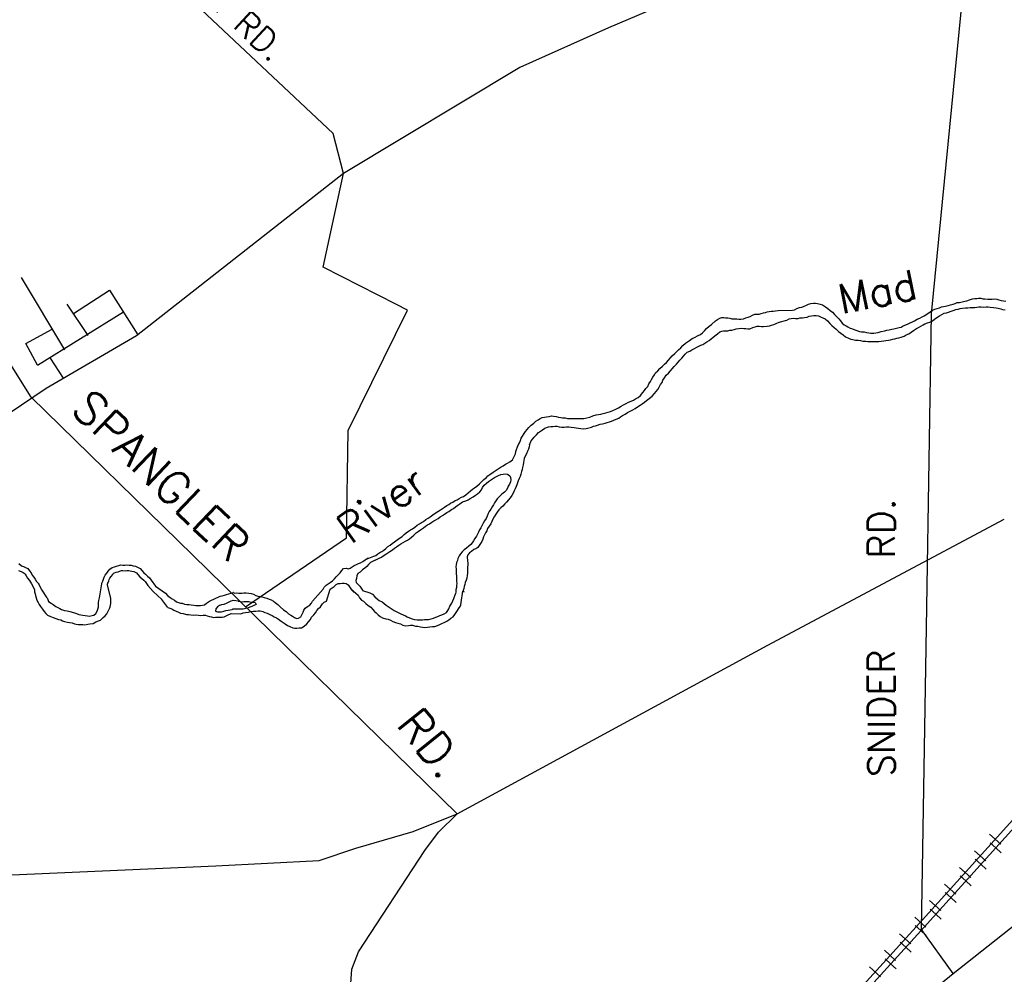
# Model space of a CAD drawing. Header units: feet. Extents: x 1615653 to 1618118, y 708897 to 711917.
# Tile 8 of 183: x 1618048.14 to 1618054.75, y 710519.18 to 710525.59. Entities that reach past the tile are written whole.
import ezdxf

# ---------------------------------------------------------------- set-up
doc = ezdxf.new("R2010")
doc.units = ezdxf.units.FT
doc.header["$LTSCALE"] = 20
doc.header["$MEASUREMENT"] = 0
for name, color, linetype in [('17_TRAIN_TRAKS', 254, 'Continuous'), ('35_INTERSTATE_ROADS', 130, 'Continuous'), ('36_MAJOR_ROADS', 130, 'Continuous'), ('37_MINOR_ROADS', 130, 'Continuous'), ('58_MAJOR_WATER', 170, 'Continuous'), ('59_WATER_NAMES', 130, 'Continuous'), ('ROAD-TEXT', 2, 'Continuous')]:
    doc.layers.add(name, color=color, linetype=linetype)
doc.styles.add('ROMANS', font='romans')
doc.styles.get("Standard").update_dxf_attribs({"font": 'simplex.shx'})

msp = doc.modelspace()

# ---------------------------------------------------------------- linework, layer by layer
at = {"layer": '17_TRAIN_TRAKS', "linetype": 'Continuous'}
for points in [[(1618051.45897, 710516.53488), (1618051.93106, 710517.05655), (1618054.17674, 710519.52814), (1618056.11516, 710521.67453)], [(1618056.17063, 710521.67366), (1618054.20768, 710519.50011), (1618051.96199, 710517.0285), (1618051.50986, 710516.52888)], [(1618054.72121, 710520.05643), (1618054.647, 710520.12346)], [(1618054.62068, 710519.94511), (1618054.54646, 710520.01214)], [(1618054.68836, 710520.03326), (1618054.65131, 710520.06683)], [(1618054.68836, 710520.03326), (1618054.72542, 710519.99968)], [(1618054.58765, 710519.9221), (1618054.55059, 710519.95567)], [(1618054.52014, 710519.83379), (1618054.44593, 710519.90081)], [(1618054.58765, 710519.9221), (1618054.6247, 710519.88852)], [(1618054.48693, 710519.81094), (1618054.44988, 710519.84451)], [(1618054.41961, 710519.72247), (1618054.34539, 710519.78949)], [(1618054.48693, 710519.81094), (1618054.52399, 710519.77736)], [(1618054.38622, 710519.69978), (1618054.34916, 710519.73335)], [(1618054.38622, 710519.69978), (1618054.42327, 710519.6662)], [(1618054.31907, 710519.61115), (1618054.24486, 710519.67817)], [(1618054.2855, 710519.58862), (1618054.24845, 710519.62219)], [(1618054.21854, 710519.49982), (1618054.14432, 710519.56685)], [(1618054.2855, 710519.58862), (1618054.32256, 710519.55504)], [(1618054.18478, 710519.47746), (1618054.14774, 710519.51105)], [(1618054.11758, 710519.38868), (1618054.04357, 710519.45593)], [(1618054.18478, 710519.47746), (1618054.22182, 710519.44387)], [(1618054.08401, 710519.36636), (1618054.04697, 710519.39995)], [(1618054.08401, 710519.36636), (1618054.12104, 710519.33277)], [(1618054.01671, 710519.27766), (1618053.9427, 710519.34491)], [(1618053.98324, 710519.25525), (1618053.9462, 710519.28884)], [(1618053.91584, 710519.16664), (1618053.84182, 710519.23389)], [(1618053.98324, 710519.25525), (1618054.02027, 710519.22166)]]:
    msp.add_lwpolyline(points, dxfattribs=at)
at = {"layer": '35_INTERSTATE_ROADS', "linetype": 'Continuous'}
for points in [[(1618053.15487, 710521.38929), (1618054.74359, 710522.23781)], [(1618051.07442, 710520.26096), (1618053.15487, 710521.38929)], [(1618050.78121, 710520.14171), (1618051.07442, 710520.26096)], [(1618050.95109, 710520.13793), (1618051.07442, 710520.26096)], [(1618050.39491, 710520.03149), (1618050.78121, 710520.14171)], [(1618050.85886, 710520.01561), (1618050.95109, 710520.13793)], [(1618050.14905, 710519.94843), (1618050.39491, 710520.03149)], [(1618050.41372, 710519.33381), (1618050.85886, 710520.01561)], [(1618049.45628, 710519.91133), (1618050.14905, 710519.94843)], [(1618047.9334, 710519.84415), (1618049.45628, 710519.91133)], [(1618050.36893, 710519.2178), (1618050.41372, 710519.33381)], [(1618050.27537, 710517.88198), (1618050.36893, 710519.2178)]]:
    msp.add_lwpolyline(points, dxfattribs=at)
at = {"layer": '36_MAJOR_ROADS', "linetype": 'Continuous'}
for points in [[(1618048.21879, 710523.05739), (1618047.88641, 710523.58266), (1618048.05177, 710525.42316), (1618048.28642, 710527.88176), (1618048.3331, 710528.37368)], [(1618062.13269, 710527.57687), (1618061.69965, 710527.14881), (1618061.37629, 710526.92398), (1618060.75525, 710526.52582), (1618060.5057, 710526.38145), (1618060.37747, 710526.36173), (1618058.80412, 710526.52393), (1618057.13054, 710526.76571), (1618056.40283, 710526.54011), (1618055.17951, 710526.13009), (1618054.4929, 710526.00825), (1618053.9735, 710525.97949), (1618053.45407, 710525.96322), (1618052.35371, 710525.64616), (1618052.08988, 710525.53467), (1618051.49601, 710525.26985), (1618050.31297, 710524.55754), (1618048.92418, 710523.46784), (1618048.31817, 710523.11522)], [(1618048.31817, 710523.11522), (1618046.83282, 710522.11357), (1618046.28344, 710521.7211), (1618045.54358, 710521.19237), (1618044.22378, 710520.0961), (1618043.98216, 710520.02337)], [(1618051.07442, 710520.26096), (1618049.30172, 710521.99756), (1618048.21879, 710523.05739)], [(1618053.38153, 710518.35469), (1618054.40248, 710519.19018), (1618055.79086, 710520.28875)]]:
    msp.add_lwpolyline(points, dxfattribs=at)
at = {"layer": '37_MINOR_ROADS', "linetype": 'Continuous'}
for points in [[(1618050.31297, 710524.55754), (1618050.24413, 710524.82691), (1618048.77089, 710526.21208), (1618048.57452, 710526.23612)], [(1618054.25731, 710523.61546), (1618054.4929, 710526.00825)], [(1618050.6694, 710523.67812), (1618050.17696, 710523.92855), (1618050.31297, 710524.55754)], [(1618048.15015, 710523.85912), (1618048.44104, 710523.37446)], [(1618048.50199, 710523.61772), (1618048.7435, 710523.77588)], [(1618048.7435, 710523.77588), (1618048.9329, 710523.47424)], [(1618048.60017, 710523.47101), (1618048.45985, 710523.68061)], [(1618049.65626, 710521.65024), (1618050.33236, 710522.11176), (1618050.345, 710522.83406), (1618050.74139, 710523.64148), (1618050.6694, 710523.67812)], [(1618048.2594, 710523.27144), (1618048.8363, 710523.62872)], [(1618054.22548, 710521.64772), (1618054.25731, 710523.61546)], [(1618048.2594, 710523.27144), (1618048.18122, 710523.41585), (1618048.35797, 710523.51299)], [(1618048.43591, 710523.18445), (1618048.3476, 710523.31757)], [(1618054.40248, 710519.19018), (1618054.18968, 710519.48388), (1618054.22548, 710521.64772)]]:
    msp.add_lwpolyline(points, dxfattribs=at)
at = {"layer": '58_MAJOR_WATER', "linetype": 'Continuous'}
for points in [[(1618053.22923, 710523.6385), (1618053.32453, 710523.6401), (1618053.33858, 710523.6419), (1618053.35478, 710523.6507), (1618053.37093, 710523.65745), (1618053.38703, 710523.66125), (1618053.40218, 710523.66805), (1618053.41528, 710523.67285), (1618053.43248, 710523.6806), (1618053.44758, 710523.6844), (1618053.46568, 710523.68815), (1618053.47868, 710523.68795), (1618053.49273, 710523.68575), (1618053.50968, 710523.6805), (1618053.52663, 710523.67625), (1618053.54553, 710523.66395), (1618053.56233, 710523.6507), (1618053.57723, 710523.63945), (1618053.59308, 710523.6272), (1618053.60688, 710523.612), (1618053.61968, 710523.5978), (1618053.63448, 710523.58255), (1618053.64628, 710523.56835), (1618053.65813, 710523.55415), (1618053.67093, 710523.54195), (1618053.68388, 710523.53475), (1618053.69683, 710523.52855), (1618053.71173, 710523.52035), (1618053.72768, 710523.5151), (1618053.74363, 710523.50785), (1618053.75658, 710523.50365), (1618053.77453, 710523.4974), (1618053.78858, 710523.4962), (1618053.80458, 710523.49495), (1618053.82158, 710523.4907), (1618053.83758, 710523.48745), (1618053.85058, 710523.4863), (1618053.86963, 710523.487), (1618053.88468, 710523.4878), (1618053.89978, 710523.4906), (1618053.91993, 710523.4973), (1618053.94308, 710523.50195), (1618053.95718, 710523.50675), (1618053.97428, 710523.5095), (1618053.99038, 710523.5133), (1618054.00448, 710523.5161), (1618054.02258, 710523.51985), (1618054.03973, 710523.5246), (1618054.05278, 710523.5274), (1618054.06793, 710523.5352), (1618054.08508, 710523.54195), (1618054.10028, 710523.54975), (1618054.11438, 710523.55555), (1618054.12958, 710523.56335), (1618054.14268, 710523.56915), (1618054.16093, 710523.5799), (1618054.17808, 710523.5877), (1618054.19423, 710523.59545), (1618054.20743, 710523.6033), (1618054.22563, 710523.61305), (1618054.24793, 710523.62875), (1618054.26318, 710523.64155), (1618054.27928, 710523.6473), (1618054.29538, 710523.6511), (1618054.31153, 710523.65685), (1618054.32468, 710523.66265), (1618054.33873, 710523.66545), (1618054.35183, 710523.6683), (1618054.36793, 710523.67205), (1618054.38503, 710523.6758), (1618054.40218, 710523.68155), (1618054.41528, 710523.6864), (1618054.42838, 710523.6912), (1618054.44448, 710523.693), (1618054.46258, 710523.6967), (1618054.48073, 710523.70145), (1618054.49378, 710523.7033), (1618054.51193, 710523.71), (1618054.53308, 710523.71675), (1618054.54718, 710523.71855), (1618054.56018, 710523.71835), (1618054.57328, 710523.72115), (1618054.58733, 710523.72095), (1618054.60128, 710523.71775), (1618054.61528, 710523.71555), (1618054.63433, 710523.71525), (1618054.64938, 710523.71405), (1618054.66443, 710523.7138), (1618054.67748, 710523.71565), (1618054.69448, 710523.7134), (1618054.70948, 710523.70915), (1618054.72548, 710523.70595), (1618054.73948, 710523.7037), (1618054.75548, 710523.7005)], [(1618053.23603, 710523.5593), (1618053.28738, 710523.57455), (1618053.30353, 710523.58135), (1618053.31663, 710523.58515), (1618053.32968, 710523.58695), (1618053.34568, 710523.58375), (1618053.36178, 710523.5855), (1618053.37483, 710523.5883), (1618053.39193, 710523.59005), (1618053.40498, 710523.5909), (1618053.42208, 710523.59465), (1618053.43618, 710523.59945), (1618053.45328, 710523.6032), (1618053.46738, 710523.605), (1618053.48338, 710523.60375), (1618053.49943, 710523.60155), (1618053.51633, 710523.5943), (1618053.52928, 710523.5891), (1618053.54423, 710523.58185), (1618053.56008, 710523.5686), (1618053.57583, 710523.55035), (1618053.58963, 710523.53715), (1618053.60348, 710523.5249), (1618053.61638, 710523.5147), (1618053.63418, 710523.49845), (1618053.65003, 710523.4862), (1618053.66388, 710523.47395), (1618053.68073, 710523.4627), (1618053.70063, 710523.4524), (1618053.71558, 710523.4462), (1618053.72958, 710523.44295), (1618053.74758, 710523.4397), (1618053.76458, 710523.43845), (1618053.78158, 710523.4362), (1618053.79758, 710523.43295), (1618053.81663, 710523.4317), (1618053.83063, 710523.4305), (1618053.84468, 710523.4313), (1618053.85773, 710523.4301), (1618053.87478, 710523.43085), (1618053.88883, 710523.43065), (1618053.90488, 710523.4314), (1618053.91893, 710523.4322), (1618053.93698, 710523.43395), (1618053.95108, 710523.43675), (1618053.96818, 710523.4395), (1618053.98123, 710523.44135), (1618053.99833, 710523.4451), (1618054.01143, 710523.4479), (1618054.02453, 710523.4517), (1618054.03763, 710523.45555), (1618054.05473, 710523.4603), (1618054.07288, 710523.46705), (1618054.08808, 710523.47485), (1618054.10423, 710523.4826), (1618054.12043, 710523.4924), (1618054.13668, 710523.50415), (1618054.15593, 710523.5169), (1618054.16903, 710523.5237), (1618054.18523, 710523.5335), (1618054.20043, 710523.5423), (1618054.21358, 710523.5491), (1618054.22973, 710523.5549), (1618054.24583, 710523.56065), (1618054.26303, 710523.56945), (1618054.27728, 710523.58125), (1618054.29248, 710523.59205), (1618054.31068, 710523.6028), (1618054.32688, 710523.61255), (1618054.34303, 710523.61935), (1618054.35713, 710523.62315), (1618054.37223, 710523.62795), (1618054.38838, 710523.6347), (1618054.40353, 710523.6385), (1618054.41963, 710523.64425), (1618054.43573, 710523.64805), (1618054.44983, 710523.65085), (1618054.46493, 710523.6536), (1618054.48603, 710523.6563), (1618054.50108, 710523.6571), (1618054.51713, 710523.6589), (1618054.53218, 710523.65865), (1618054.54723, 710523.65945), (1618054.56228, 710523.6602), (1618054.57533, 710523.66205), (1618054.58943, 710523.66285), (1618054.60743, 710523.66155), (1618054.62448, 710523.66235), (1618054.63753, 710523.66215), (1618054.65153, 710523.65995), (1618054.67258, 710523.6586), (1618054.69058, 710523.65635), (1618054.70458, 710523.65315), (1618054.72158, 710523.6489), (1618054.73453, 710523.6457), (1618054.75053, 710523.64245)], [(1618051.50498, 710522.78225), (1618051.53378, 710522.8259), (1618051.54503, 710522.84075), (1618051.55728, 710522.8536), (1618051.57153, 710522.8684), (1618051.58883, 710522.88315), (1618051.60303, 710522.895), (1618051.61823, 710522.9058), (1618051.63243, 710522.9136), (1618051.64558, 710522.9204), (1618051.66163, 710522.9222), (1618051.67473, 710522.925), (1618051.69178, 710522.92775), (1618051.70788, 710522.9315), (1618051.72093, 710522.93035), (1618051.73888, 710522.92605), (1618051.75588, 710522.9218), (1618051.76988, 710522.9196), (1618051.78293, 710522.9184), (1618051.79893, 710522.9172), (1618051.81593, 710522.91295), (1618051.83498, 710522.91265), (1618051.84903, 710522.91345), (1618051.86708, 710522.9142), (1618051.88008, 710522.913), (1618051.89713, 710522.91375), (1618051.91018, 710522.91255), (1618051.92423, 710522.91435), (1618051.94533, 710522.91805), (1618051.96548, 710522.9228), (1618051.98568, 710522.9305), (1618052.00683, 710522.9372), (1618052.02293, 710522.94095), (1618052.04003, 710522.94375), (1618052.05408, 710522.94655), (1618052.07323, 710522.95125), (1618052.08733, 710522.95605), (1618052.10348, 710522.96085), (1618052.11963, 710522.9676), (1618052.13883, 710522.97735), (1618052.15803, 710522.9861), (1618052.17523, 710522.99585), (1618052.19143, 710523.0056), (1618052.20863, 710523.0154), (1618052.22478, 710523.02215), (1618052.24293, 710523.0299), (1618052.25808, 710523.0357), (1618052.27223, 710523.0445), (1618052.28948, 710523.05525), (1618052.30473, 710523.06905), (1618052.32108, 710523.08885), (1618052.33133, 710523.10175), (1618052.34053, 710523.1146), (1618052.35383, 710523.12945), (1618052.36108, 710523.14635), (1618052.37138, 710523.16125), (1618052.37858, 710523.17515), (1618052.38688, 710523.19105), (1618052.39913, 710523.2069), (1618052.40638, 710523.2198), (1618052.42163, 710523.2346), (1618052.43493, 710523.24945), (1618052.45223, 710523.2652), (1618052.46648, 710523.27905), (1618052.47968, 710523.28985), (1618052.49193, 710523.3047), (1618052.50423, 710523.31955), (1618052.51748, 710523.33335), (1618052.53478, 710523.34915), (1618052.56123, 710523.3748), (1618052.57548, 710523.3886), (1618052.58978, 710523.4044), (1618052.60608, 710523.4192), (1618052.62023, 710523.429), (1618052.63443, 710523.4378), (1618052.65168, 710523.4496), (1618052.66683, 710523.4574), (1618052.69313, 710523.471), (1618052.70728, 710523.47785), (1618052.72148, 710523.48865), (1618052.73368, 710523.5015), (1618052.74798, 710523.5173), (1618052.76628, 710523.53305), (1618052.78253, 710523.54485), (1618052.80898, 710523.5685), (1618052.82213, 710523.5783), (1618052.83733, 710523.5871), (1618052.85043, 710523.5919), (1618052.86348, 710523.59175), (1618052.87648, 710523.58955), (1618052.89148, 710523.5883), (1618052.90453, 710523.5871), (1618052.91748, 710523.58295), (1618052.93453, 710523.5817), (1618052.95158, 710523.58145), (1618052.96458, 710523.58125), (1618052.97863, 710523.58105), (1618052.99573, 710523.5828), (1618053.01183, 710523.58855), (1618053.02798, 710523.59335), (1618053.04108, 710523.59915)], [(1618053.04108, 710523.59915), (1618053.05728, 710523.60695), (1618053.07243, 710523.61375), (1618053.08748, 710523.6145), (1618053.10148, 710523.6133), (1618053.11458, 710523.61815), (1618053.12968, 710523.6219), (1618053.14278, 710523.62475), (1618053.15588, 710523.62855), (1618053.16893, 710523.63135), (1618053.18303, 710523.63315), (1618053.19608, 710523.63395), (1618053.21013, 710523.63575), (1618053.22823, 710523.6385), (1618053.22923, 710523.6385)], [(1618051.56043, 710522.7364), (1618051.57188, 710522.76325), (1618051.58213, 710522.7761), (1618051.59133, 710522.789), (1618051.60663, 710522.8048), (1618051.62088, 710522.8186), (1618051.63408, 710522.82845), (1618051.64728, 710522.83825), (1618051.66248, 710522.84805), (1618051.67558, 710522.8539), (1618051.68868, 710522.8577), (1618051.70378, 710522.8595), (1618051.71783, 710522.86025), (1618051.73188, 710522.86205), (1618051.74493, 710522.8619), (1618051.75993, 710522.85865), (1618051.77793, 710522.8564), (1618051.79298, 710522.8562), (1618051.80803, 710522.85695), (1618051.82508, 710522.8577), (1618051.84108, 710522.8565), (1618051.86108, 710522.8532), (1618051.87408, 710522.85), (1618051.89008, 710522.84775), (1618051.90513, 710522.84555), (1618051.92313, 710522.8453), (1618051.94023, 710522.84705), (1618051.95933, 710522.85175), (1618051.97648, 710522.8555), (1618051.98958, 710522.86135), (1618052.00268, 710522.86515), (1618052.01678, 710522.86995), (1618052.03493, 710522.8757), (1618052.05003, 710522.8785), (1618052.06713, 710522.88225), (1618052.08123, 710522.88605), (1618052.09633, 710522.89085), (1618052.11148, 710522.8956), (1618052.12658, 710522.9014), (1618052.14273, 710522.9082), (1618052.15893, 710522.91695), (1618052.17213, 710522.9258), (1618052.18528, 710522.9336), (1618052.20248, 710522.94335), (1618052.21868, 710522.95315), (1618052.23488, 710522.96395), (1618052.25303, 710522.9717), (1618052.27023, 710522.98045), (1618052.28543, 710522.99125), (1618052.30268, 710523.004), (1618052.31688, 710523.0128), (1618052.33108, 710523.02265), (1618052.34628, 710523.0344), (1618052.36353, 710523.0472), (1618052.38288, 710523.06395), (1618052.39818, 710523.08075), (1618052.41043, 710523.0946), (1618052.42068, 710523.10845), (1618052.43093, 710523.1243), (1618052.44023, 710523.1412), (1618052.44948, 710523.1561), (1618052.45573, 710523.17105), (1618052.46603, 710523.1859), (1618052.47633, 710523.2048), (1618052.49258, 710523.21855), (1618052.50588, 710523.2334), (1618052.51713, 710523.24725), (1618052.53038, 710523.2621), (1618052.54568, 710523.2789), (1618052.55693, 710523.29275), (1618052.56818, 710523.3056), (1618052.58143, 710523.3184), (1618052.59368, 710523.33225), (1618052.60493, 710523.3461), (1618052.61913, 710523.35795), (1618052.63528, 710523.3657), (1618052.65048, 710523.3745), (1618052.66668, 710523.3833), (1618052.68383, 710523.39205), (1618052.69698, 710523.39885), (1618052.71013, 710523.4047), (1618052.72423, 710523.4105), (1618052.73743, 710523.4193), (1618052.75058, 710523.42815), (1618052.76578, 710523.4379), (1618052.77998, 710523.44775), (1618052.80338, 710523.4674), (1618052.82163, 710523.4822), (1618052.83688, 710523.49495), (1618052.84998, 710523.4998), (1618052.86308, 710523.5026), (1618052.87813, 710523.5024), (1618052.89113, 710523.5022), (1618052.90523, 710523.506), (1618052.91828, 710523.5068), (1618052.93243, 710523.5116), (1618052.94753, 710523.5154), (1618052.98168, 710523.5189), (1618052.99768, 710523.5177), (1618053.01173, 710523.51645), (1618053.02473, 710523.5163)], [(1618053.02473, 710523.5163), (1618053.03778, 710523.5161), (1618053.05898, 710523.5248), (1618053.07408, 710523.5286), (1618053.08818, 710523.5324), (1618053.10223, 710523.5322), (1618053.11723, 710523.53095), (1618053.13028, 710523.5308), (1618053.15538, 710523.5334), (1618053.17148, 710523.5362), (1618053.18458, 710523.541), (1618053.19868, 710523.5448), (1618053.21483, 710523.5506), (1618053.23603, 710523.5593), (1618053.23393, 710523.5553)], [(1618050.4597, 710521.96719), (1618050.51683, 710521.99045), (1618050.52993, 710521.99525), (1618050.54313, 710522.00505), (1618050.55633, 710522.0149), (1618050.56948, 710522.0217), (1618050.58263, 710522.02955), (1618050.59683, 710522.04135), (1618050.61108, 710522.05415), (1618050.62528, 710522.06395), (1618050.64053, 710522.07575), (1618050.65473, 710522.08655), (1618050.67398, 710522.1003), (1618050.68918, 710522.1101), (1618050.70543, 710522.1229), (1618050.71963, 710522.1347), (1618050.73288, 710522.1465), (1618050.74808, 710522.1583), (1618050.76328, 710522.1661), (1618050.77643, 710522.17395), (1618050.79063, 710522.18475), (1618050.80788, 710522.1975), (1618050.82208, 710522.2063), (1618050.83623, 710522.2161), (1618050.84938, 710522.22295), (1618050.86563, 710522.23575), (1618050.87983, 710522.24555), (1618050.89498, 710522.25335), (1618050.91123, 710522.2661), (1618050.92848, 710522.2779), (1618050.94473, 710522.29065), (1618050.96293, 710522.3014), (1618050.97608, 710522.30925), (1618050.99028, 710522.31805), (1618051.00548, 710522.32885), (1618051.01868, 710522.33765), (1618051.03183, 710522.34545), (1618051.04698, 710522.35225), (1618051.06218, 710522.36305), (1618051.07533, 710522.3689), (1618051.08848, 710522.3777), (1618051.10368, 710522.3855), (1618051.11778, 710522.3903), (1618051.13398, 710522.4021), (1618051.14923, 710522.41485), (1618051.16448, 710522.42765), (1618051.17868, 710522.4385), (1618051.19188, 710522.4473), (1618051.20708, 710522.4591), (1618051.22543, 710522.47585), (1618051.23968, 710522.48965), (1618051.25493, 710522.50445), (1618051.26913, 710522.5153), (1618051.28038, 710522.52815), (1618051.29458, 710522.53895), (1618051.31588, 710522.55265), (1618051.33008, 710522.56245), (1618051.34323, 710522.5703), (1618051.35643, 710522.5801), (1618051.37058, 710522.5889), (1618051.38373, 710522.59675), (1618051.39893, 710522.60655), (1618051.41308, 710522.61335), (1618051.42928, 710522.6231), (1618051.44553, 710522.6369), (1618051.45378, 710522.6498), (1618051.46103, 710522.6637), (1618051.46723, 710522.67665), (1618051.46948, 710522.69165), (1618051.47368, 710522.7046), (1618051.48103, 710522.7235), (1618051.48728, 710522.73845), (1618051.49448, 710522.75135), (1618051.49973, 710522.7663), (1618051.50498, 710522.78225)], [(1618051.56043, 710522.7364), (1618051.55823, 710522.7234), (1618051.55398, 710522.70745), (1618051.54773, 710522.6935), (1618051.53943, 710522.6756), (1618051.53218, 710522.6607), (1618051.52588, 710522.64475), (1618051.52168, 710522.6318), (1618051.51948, 710522.6178), (1618051.51718, 710522.6018), (1618051.51393, 710522.58585), (1618051.51073, 710522.57185), (1618051.50648, 710522.5569), (1618051.50218, 710522.53995), (1618051.49793, 710522.525), (1618051.49168, 710522.51005), (1618051.48543, 710522.4951), (1618051.48023, 710522.4822), (1618051.47603, 710522.4692), (1618051.47178, 710522.45625), (1618051.46353, 710522.44135), (1618051.45733, 710522.42845), (1618051.45008, 710522.4135), (1618051.44178, 710522.3976), (1618051.43053, 710522.38175), (1618051.42023, 710522.3669), (1618051.40598, 710522.35305), (1618051.39478, 710522.3402), (1618051.38253, 710522.32635), (1618051.36828, 710522.31355), (1618051.35503, 710522.30175), (1618051.34473, 710522.28485), (1618051.33553, 710522.27095), (1618051.32418, 710522.2531), (1618051.31393, 710522.23825), (1618051.30768, 710522.2223), (1618051.30038, 710522.2064), (1618051.29113, 710522.1915), (1618051.27983, 710522.17465), (1618051.27358, 710522.1607), (1618051.26538, 710522.1468), (1618051.25913, 710522.1319), (1618051.25288, 710522.11895), (1618051.24863, 710522.103), (1618051.24138, 710522.08805), (1618051.23213, 710522.0752), (1618051.22393, 710522.0613), (1618051.21368, 710522.0474), (1618051.20048, 710522.0396), (1618051.18738, 710522.0338), (1618051.17213, 710522.021), (1618051.15893, 710522.01115), (1618051.14773, 710521.9983), (1618051.14348, 710521.98435), (1618051.14508, 710521.9583), (1618051.14688, 710521.94525), (1618051.14663, 710521.9312), (1618051.14543, 710521.9162), (1618051.14418, 710521.9012), (1618051.14498, 710521.8882), (1618051.14378, 710521.8752), (1618051.14353, 710521.85915), (1618051.14128, 710521.8432), (1618051.13603, 710521.82825), (1618051.12973, 710521.8133), (1618051.12653, 710521.79935), (1618051.12333, 710521.78635), (1618051.12008, 710521.7734), (1618051.11588, 710521.7594), (1618051.11068, 710521.7475)], [(1618050.52543, 710521.96325), (1618050.55173, 710521.9769), (1618050.56683, 710521.9827), (1618050.58003, 710521.9915), (1618050.59628, 710522.0043), (1618050.60943, 710522.0131), (1618050.62458, 710522.0209), (1618050.64083, 710522.0317), (1618050.65603, 710522.0425), (1618050.66923, 710522.0523), (1618050.68343, 710522.0641), (1618050.69863, 710522.0719), (1618050.71278, 710522.0807), (1618050.72798, 710522.0895), (1618050.74213, 710522.0973), (1618050.75533, 710522.10715), (1618050.76853, 710522.11795), (1618050.78378, 710522.13075), (1618050.80008, 710522.14655), (1618050.81428, 710522.15635), (1618050.83048, 710522.16715), (1618050.84973, 710522.1799), (1618050.86293, 710522.1907), (1618050.87613, 710522.1995), (1618050.88928, 710522.20735), (1618050.90448, 710522.21715), (1618050.91963, 710522.22595), (1618050.93278, 710522.23275), (1618050.94698, 710522.24155), (1618050.96118, 710522.25335), (1618050.97638, 710522.26215), (1618050.98958, 710522.272), (1618051.00578, 710522.28175), (1618051.01893, 710522.2896), (1618051.03718, 710522.30335), (1618051.05133, 710522.31015), (1618051.06453, 710522.31995), (1618051.07978, 710522.33275), (1618051.09293, 710522.3416), (1618051.11218, 710522.3543), (1618051.13338, 710522.36205), (1618051.14848, 710522.3678), (1618051.16368, 710522.3766), (1618051.18193, 710522.38835), (1618051.19913, 710522.39915), (1618051.21233, 710522.40895), (1618051.22858, 710522.42175), (1618051.23783, 710522.4356), (1618051.24608, 710522.4505), (1618051.25633, 710522.4654), (1618051.27158, 710522.4792), (1618051.28578, 710522.49), (1618051.30003, 710522.5008), (1618051.31318, 710522.50865), (1618051.32633, 710522.51745), (1618051.33948, 710522.52425), (1618051.35363, 710522.5301), (1618051.36878, 710522.53685), (1618051.38488, 710522.54065), (1618051.39993, 710522.5424), (1618051.41393, 710522.5402), (1618051.42783, 710522.53), (1618051.43263, 710522.5169), (1618051.43543, 710522.50285), (1618051.43318, 710522.48785), (1618051.42593, 710522.47295), (1618051.41868, 710522.46005), (1618051.41248, 710522.4471), (1618051.40323, 710522.4312), (1618051.39198, 710522.41835), (1618051.37473, 710522.4056), (1618051.35438, 710522.38685), (1618051.34313, 710522.374), (1618051.33393, 710522.3611), (1618051.32668, 710522.3482), (1618051.31843, 710522.3343), (1618051.31023, 710522.3214), (1618051.30093, 710522.3055), (1618051.29068, 710522.28965), (1618051.28443, 710522.2757), (1618051.27713, 710522.2588), (1618051.26888, 710522.2429), (1618051.25963, 710522.228), (1618051.25033, 710522.2121), (1618051.24103, 710522.19425), (1618051.23478, 710522.1803), (1618051.22558, 710522.1664), (1618051.21928, 710522.1505), (1618051.21208, 710522.13755), (1618051.20483, 710522.12365), (1618051.19453, 710522.1078), (1618051.18528, 710522.0929), (1618051.17708, 710522.08), (1618051.16683, 710522.0671), (1618051.15363, 710522.0563), (1618051.13738, 710522.0425), (1618051.12318, 710522.0317), (1618051.10893, 710522.0189), (1618051.09768, 710522.00505), (1618051.08843, 710521.99115), (1618051.08018, 710521.97525)], [(1618048.13603, 710521.94055), (1618048.15258, 710521.92595), (1618048.16543, 710521.9205), (1618048.18028, 710521.914), (1618048.19508, 710521.90645), (1618048.20758, 710521.891), (1618048.21718, 710521.87765), (1618048.22568, 710521.8623), (1618048.23628, 710521.8489), (1618048.24488, 710521.8356), (1618048.25433, 710521.81925), (1618048.26888, 710521.8037), (1618048.27083, 710521.80265)], [(1618048.69173, 710521.80316), (1618048.69118, 710521.80875), (1618048.69863, 710521.82255), (1618048.70313, 710521.83645), (1618048.70753, 710521.84935), (1618048.71503, 710521.86315), (1618048.72448, 710521.87585), (1618048.73493, 710521.88955), (1618048.74543, 710521.90325), (1618048.76078, 710521.91275), (1618048.77803, 710521.9192), (1618048.79118, 710521.9218), (1618048.80538, 710521.92735), (1618048.81853, 710521.9309), (1618048.83358, 710521.9304), (1618048.84658, 710521.93), (1618048.86068, 710521.9315), (1618048.87468, 710521.93005), (1618048.88768, 710521.9296), (1618048.90258, 710521.9261), (1618048.91753, 710521.9226), (1618048.93233, 710521.9161), (1618048.94813, 710521.90755), (1618048.96163, 710521.89205), (1618048.97323, 710521.87865), (1618048.98593, 710521.8682), (1618048.99853, 710521.85575), (1618049.01118, 710521.84425), (1618049.02268, 710521.82785), (1618049.05246, 710521.78761)], [(1618050.17608, 710521.76824), (1618050.17638, 710521.76905), (1618050.18363, 710521.78295), (1618050.19688, 710521.7958), (1618050.21003, 710521.8046), (1618050.22423, 710521.8124), (1618050.23943, 710521.8242), (1618050.25168, 710521.83705), (1618050.26493, 710521.8519), (1618050.29043, 710521.87855), (1618050.30073, 710521.8944), (1618050.31393, 710521.90725), (1618050.33103, 710521.909), (1618050.34398, 710521.9038), (1618050.35708, 710521.9086), (1618050.37028, 710521.91745), (1618050.38543, 710521.92625), (1618050.39963, 710521.93405), (1618050.41273, 710521.93985), (1618050.42788, 710521.94465), (1618050.44203, 710521.95345), (1618050.45828, 710521.96625), (1618050.47148, 710521.97505), (1618050.47953, 710521.97895)], [(1618050.52543, 710521.96325), (1618050.50823, 710521.9535), (1618050.49508, 710521.9467), (1618050.48083, 710521.93285), (1618050.46858, 710521.92005), (1618050.45538, 710521.9092), (1618050.44113, 710521.8974), (1618050.42588, 710521.8836), (1618050.40968, 710521.8728), (1618050.40143, 710521.8569), (1618050.39913, 710521.8399), (1618050.39493, 710521.82695), (1618050.39773, 710521.8139), (1618050.41053, 710521.7997), (1618050.42338, 710521.7885), (1618050.43218, 710521.77435), (1618050.44003, 710521.7612), (1618050.44098, 710521.7602)], [(1618051.08018, 710521.97525), (1618051.07693, 710521.96125), (1618051.07168, 710521.94735), (1618051.06843, 710521.93235), (1618051.06723, 710521.91935), (1618051.06803, 710521.9043), (1618051.06878, 710521.8903), (1618051.06858, 710521.8763), (1618051.07018, 710521.8502), (1618051.07193, 710521.83615), (1618051.07168, 710521.82015), (1618051.07248, 710521.8061), (1618051.07128, 710521.7921), (1618051.07003, 710521.7791), (1618051.06683, 710521.76415), (1618051.06558, 710521.75115), (1618051.06338, 710521.73715)], [(1618048.13233, 710521.8938), (1618048.15059, 710521.88606), (1618048.16422, 710521.88009), (1618048.17094, 710521.87666), (1618048.17775, 710521.86824), (1618048.18544, 710521.85755), (1618048.19436, 710521.84144), (1618048.20576, 710521.82703), (1618048.21288, 710521.81602), (1618048.21999, 710521.80372)], [(1618048.72997, 710521.79752), (1618048.72962, 710521.80102), (1618048.73325, 710521.80774), (1618048.73871, 710521.82462), (1618048.74199, 710521.83423), (1618048.7467, 710521.8429), (1618048.75443, 710521.85328), (1618048.76472, 710521.86677), (1618048.77101, 710521.87498), (1618048.77737, 710521.87892), (1618048.7883, 710521.883), (1618048.80172, 710521.88566), (1618048.81712, 710521.89168), (1618048.82289, 710521.89323), (1618048.83238, 710521.89292), (1618048.84799, 710521.89244), (1618048.86073, 710521.89379), (1618048.87209, 710521.89261), (1618048.88269, 710521.89225), (1618048.89402, 710521.88959), (1618048.90561, 710521.88687), (1618048.91584, 710521.88238), (1618048.92431, 710521.8778), (1618048.93331, 710521.86746), (1618048.94695, 710521.85171), (1618048.96078, 710521.84032), (1618048.97273, 710521.82852), (1618048.98287, 710521.8193), (1618048.99225, 710521.80592), (1618049.0013, 710521.79369)], [(1618048.21999, 710521.80372), (1618048.24143, 710521.7651), (1618048.24118, 710521.7511), (1618048.24398, 710521.738), (1618048.24673, 710521.72495), (1618048.25048, 710521.7108), (1618048.25523, 710521.6957), (1618048.26393, 710521.6795), (1618048.27273, 710521.6663), (1618048.28148, 710521.6511), (1618048.29318, 710521.63385), (1618048.30493, 710521.6196), (1618048.31568, 710521.6044), (1618048.32853, 710521.59315), (1618048.34343, 710521.58685), (1618048.36533, 710521.5774), (1618048.38323, 710521.5721), (1618048.40218, 710521.56575), (1618048.41613, 710521.56245), (1618048.42903, 710521.5552), (1618048.44198, 710521.551), (1618048.46098, 710521.54765), (1618048.47493, 710521.54535), (1618048.49393, 710521.542), (1618048.50783, 710521.53675), (1618048.52083, 710521.5345), (1618048.53383, 710521.5323), (1618048.54983, 710521.531), (1618048.56383, 710521.53075), (1618048.57788, 710521.52945), (1618048.59698, 710521.53415), (1618048.61208, 710521.5369), (1618048.63413, 710521.5385), (1618048.65133, 710521.5482), (1618048.66853, 710521.5559), (1618048.68263, 710521.56065), (1618048.70093, 710521.57735), (1618048.71523, 710521.59015), (1618048.72548, 710521.603), (1618048.73998, 710521.6308), (1618048.74523, 710521.64375), (1618048.74953, 710521.6597), (1618048.75178, 710521.6747), (1618048.75208, 710521.68975), (1618048.75238, 710521.70675), (1618048.72998, 710521.79745)], [(1618048.32476, 710521.70997), (1618048.28653, 710521.76945), (1618048.27032, 710521.80292), (1618048.26978, 710521.80005)], [(1618048.32476, 710521.70997), (1618048.32653, 710521.70545), (1618048.33418, 710521.68625), (1618048.35303, 710521.6739), (1618048.36588, 710521.66465), (1618048.38268, 710521.6523), (1618048.39658, 710521.64505), (1618048.40948, 710521.6378), (1618048.42238, 710521.63155), (1618048.44133, 710521.62515), (1618048.45928, 710521.62285), (1618048.47628, 710521.61955), (1618048.50218, 710521.61205), (1618048.52108, 710521.6047), (1618048.53703, 710521.5994), (1618048.55003, 710521.59715), (1618048.56398, 710521.5949), (1618048.57998, 710521.5926), (1618048.59498, 710521.5903), (1618048.60798, 710521.5881), (1618048.62608, 710521.59275), (1618048.63913, 710521.59455), (1618048.65238, 710521.6053), (1618048.65968, 710521.6212), (1618048.66593, 710521.63515), (1618048.66918, 710521.6491), (1618048.66943, 710521.66215), (1618048.66873, 710521.6792), (1618048.67198, 710521.6932), (1618048.67528, 710521.70915), (1618048.69171, 710521.80314)], [(1618050.22262, 710521.76832), (1618050.23668, 710521.7772), (1618050.24988, 710521.786), (1618050.26313, 710521.79885), (1618050.27728, 710521.80565), (1618050.29133, 710521.80645), (1618050.30438, 710521.80825), (1618050.31843, 710521.80805), (1618050.33143, 710521.80685), (1618050.34533, 710521.79665), (1618050.36293, 710521.77035), (1618050.37573, 710521.75515), (1618050.38563, 710521.747)], [(1618049.13412, 710521.64572), (1618049.09398, 710521.69885), (1618049.03688, 710521.7538), (1618049.0013, 710521.79369), (1618049.00028, 710521.7904)], [(1618049.05246, 710521.78761), (1618049.11868, 710521.74125), (1618049.13343, 710521.72495), (1618049.14923, 710521.7126), (1618049.16313, 710521.70435), (1618049.17898, 710521.69405), (1618049.19278, 710521.68275), (1618049.20573, 710521.6785), (1618049.21868, 710521.6753), (1618049.23173, 710521.67505), (1618049.24563, 710521.66775), (1618049.26263, 710521.66645), (1618049.27868, 710521.66615), (1618049.29163, 710521.66395), (1618049.30863, 710521.6616), (1618049.32258, 710521.65835), (1618049.33763, 710521.6581), (1618049.35368, 710521.6588), (1618049.36673, 710521.66055), (1618049.37983, 710521.66435), (1618049.39403, 710521.6741), (1618049.41328, 710521.6878), (1618049.42748, 710521.69555), (1618049.44358, 710521.7013), (1618049.45773, 710521.70705), (1618049.47188, 710521.7148), (1618049.48603, 710521.72055), (1618049.49913, 710521.72435), (1618049.51423, 710521.7281), (1618049.52833, 710521.73285), (1618049.57468, 710521.74605), (1618049.57284, 710521.74608)], [(1618049.55847, 710521.60474), (1618049.62533, 710521.60235), (1618049.63943, 710521.6092), (1618049.65648, 710521.612), (1618049.67653, 710521.6138), (1618049.69063, 710521.6176), (1618049.70768, 710521.62145), (1618049.72573, 710521.6212), (1618049.74078, 710521.62205), (1618049.75478, 710521.6229), (1618049.77178, 710521.6177), (1618049.78573, 710521.6125), (1618049.80168, 710521.6063), (1618049.81963, 710521.5991), (1618049.83453, 710521.5909), (1618049.84848, 710521.58275), (1618049.86338, 710521.57555), (1618049.87733, 710521.56635), (1618049.89518, 710521.55415), (1618049.90908, 710521.54395), (1618049.92198, 710521.5348), (1618049.93788, 710521.5246), (1618049.95383, 710521.5174), (1618049.97378, 710521.50915), (1618049.98678, 710521.507), (1618049.99978, 710521.50685), (1618050.01483, 710521.50865), (1618050.03088, 710521.5085), (1618050.04903, 710521.5203), (1618050.06623, 710521.5351), (1618050.07743, 710521.549), (1618050.09068, 710521.56585), (1618050.09888, 710521.5798), (1618050.11308, 710521.59665), (1618050.12428, 710521.61055), (1618050.13448, 710521.62545), (1618050.14568, 710521.63835), (1618050.15883, 710521.6502), (1618050.17108, 710521.6701), (1618050.18423, 710521.68095), (1618050.19838, 710521.6878), (1618050.22254, 710521.76827)], [(1618049.57213, 710521.74532), (1618049.58493, 710521.74105), (1618049.59798, 710521.7439), (1618049.61198, 710521.74175), (1618049.63003, 710521.74255), (1618049.64508, 710521.74435), (1618049.66113, 710521.74415), (1618049.67713, 710521.742), (1618049.69413, 710521.7388), (1618049.71008, 710521.7346), (1618049.72503, 710521.7264), (1618049.73798, 710521.72125), (1618049.75298, 710521.72005), (1618049.76598, 710521.7169), (1618049.78093, 710521.7117), (1618049.79793, 710521.7085), (1618049.81388, 710521.7023), (1618049.82683, 710521.69615), (1618049.84273, 710521.68795), (1618049.85568, 710521.6798), (1618049.87153, 710521.6656), (1618049.88838, 710521.65035), (1618049.91013, 710521.6291), (1618049.92803, 710521.61785), (1618049.94488, 710521.60265), (1618049.95878, 710521.59445), (1618049.97173, 710521.5873), (1618049.98463, 710521.57915), (1618049.99758, 710521.57195), (1618050.01163, 710521.5728), (1618050.02578, 710521.58365), (1618050.03598, 710521.59955), (1618050.04218, 710521.6135), (1618050.04633, 710521.6265), (1618050.05553, 710521.6414), (1618050.07168, 710521.65125), (1618050.08578, 710521.65805), (1618050.09903, 710521.67395), (1618050.10523, 710521.6889), (1618050.17608, 710521.76824)], [(1618050.22254, 710521.76827), (1618050.22262, 710521.76832)], [(1618050.36471, 710521.76823), (1618050.41223, 710521.72835), (1618050.42003, 710521.71025), (1618050.43383, 710521.69505), (1618050.44678, 710521.6869), (1618050.46263, 710521.6717), (1618050.47948, 710521.6585), (1618050.49538, 710521.64725), (1618050.50823, 710521.6331), (1618050.52008, 710521.61795), (1618050.53298, 710521.60875), (1618050.54583, 710521.5956), (1618050.55873, 710521.58445), (1618050.57463, 710521.57625), (1618050.59658, 710521.56895), (1618050.61158, 710521.5668), (1618050.62753, 710521.5606), (1618050.64448, 710521.5524), (1618050.66243, 710521.54515), (1618050.67738, 710521.54), (1618050.69433, 710521.53475), (1618050.71128, 710521.52755), (1618050.72723, 710521.52335), (1618050.74833, 710521.5251), (1618050.76333, 710521.52595), (1618050.77638, 710521.5258), (1618050.79533, 710521.52055), (1618050.81138, 710521.5204), (1618050.82933, 710521.51515), (1618050.84333, 710521.513), (1618050.85933, 710521.5118), (1618050.87638, 710521.5126), (1618050.89143, 710521.51545), (1618050.90948, 710521.51725), (1618050.92653, 710521.51805), (1618050.94263, 710521.52485), (1618050.95973, 710521.53065), (1618050.97283, 710521.5375), (1618050.99198, 710521.5463), (1618051.00508, 710521.55315), (1618051.01923, 710521.562), (1618051.03238, 710521.5729), (1618051.04753, 710521.5837), (1618051.05973, 710521.5986), (1618051.06893, 710521.6115), (1618051.07808, 710521.62445), (1618051.08428, 710521.6374), (1618051.09448, 710521.6513), (1618051.10063, 710521.66425), (1618051.10178, 710521.67825), (1618051.11393, 710521.75494), (1618051.12273, 710521.7511)], [(1618050.44098, 710521.7602), (1618050.48958, 710521.7445), (1618050.50648, 710521.7353), (1618050.52428, 710521.71805), (1618050.54013, 710521.70085), (1618050.55303, 710521.69165), (1618050.57193, 710521.68245), (1618050.58683, 710521.67125), (1618050.59973, 710521.6621), (1618050.61263, 710521.6519), (1618050.62653, 710521.64275), (1618050.64048, 710521.63355), (1618050.65338, 710521.6254), (1618050.67028, 710521.6162), (1618050.68323, 710521.61), (1618050.69718, 710521.60385), (1618050.71413, 710521.59665), (1618050.72808, 710521.59045), (1618050.74098, 710521.5823), (1618050.75598, 710521.5771), (1618050.77393, 710521.5699), (1618050.78988, 710521.5657), (1618050.80688, 710521.5635), (1618050.82693, 710521.56325), (1618050.84293, 710521.5631), (1618050.85598, 710521.56395), (1618050.88403, 710521.5656), (1618050.90213, 710521.5694), (1618050.91618, 710521.57325), (1618050.93233, 710521.58005), (1618050.94538, 710521.5839), (1618050.95848, 710521.59075), (1618050.97358, 710521.5966), (1618050.98868, 710521.60345), (1618051.00283, 710521.6113), (1618051.01298, 710521.6242), (1618051.01918, 710521.63715), (1618051.02738, 710521.65405), (1618051.03558, 710521.668), (1618051.03875, 710521.67375)], [(1618051.03875, 710521.67375), (1618051.05393, 710521.70605), (1618051.06353, 710521.73814), (1618051.06288, 710521.73825)], [(1618049.57194, 710521.69198), (1618049.55658, 710521.6882), (1618049.54038, 710521.6795), (1618049.52523, 710521.67175), (1618049.51008, 710521.666), (1618049.49398, 710521.6623), (1618049.48093, 710521.6585), (1618049.46773, 710521.6497), (1618049.45643, 710521.6359), (1618049.45518, 710521.6219), (1618049.46813, 710521.61565), (1618049.48213, 710521.6154), (1618049.49518, 710521.61715), (1618049.51033, 710521.6219), (1618049.52338, 710521.62465), (1618049.53948, 710521.6274), (1618049.55253, 710521.62915), (1618049.56563, 710521.6329), (1618049.57063, 710521.63385)], [(1618049.60621, 710521.68764), (1618049.60633, 710521.6877), (1618049.61933, 710521.68655), (1618049.63233, 710521.6844), (1618049.64538, 710521.68525), (1618049.66138, 710521.68605), (1618049.67543, 710521.6849), (1618049.69138, 710521.6817), (1618049.70743, 710521.68055), (1618049.72043, 710521.67935), (1618049.72728, 710521.66625), (1618049.71213, 710521.65845), (1618049.69903, 710521.6516), (1618049.68398, 710521.64675), (1618049.66988, 710521.6419), (1618049.65683, 710521.63805), (1618049.64073, 710521.63325), (1618049.56853, 710521.63344)], [(1618049.60656, 710521.68768), (1618049.59178, 710521.6911), (1618049.57159, 710521.69189), (1618049.57153, 710521.69215)], [(1618049.13412, 710521.64572), (1618049.14798, 710521.64145), (1618049.16088, 710521.6362), (1618049.17578, 710521.62795), (1618049.19068, 710521.62165), (1618049.20558, 710521.61335), (1618049.22048, 710521.6081), (1618049.23648, 710521.6048), (1618049.26043, 710521.59935), (1618049.27343, 710521.5991), (1618049.28843, 710521.59685), (1618049.30443, 710521.59455), (1618049.32348, 710521.5962), (1618049.34048, 710521.5949), (1618049.35448, 710521.5916), (1618049.37153, 710521.5933), (1618049.38653, 710521.59305), (1618049.39948, 710521.5888), (1618049.41448, 710521.58555), (1618049.42843, 710521.58225), (1618049.44138, 710521.57905), (1618049.45548, 710521.5808), (1618049.46948, 710521.58155), (1618049.48453, 710521.58125), (1618049.49953, 710521.581), (1618049.51263, 710521.58275), (1618049.52573, 710521.58855), (1618049.53988, 710521.5953), (1618049.55403, 710521.60305), (1618049.55869, 710521.60482)]]:
    msp.add_lwpolyline(points, dxfattribs=at)

# ---------------------------------------------------------------- texts
at = {"layer": '59_WATER_NAMES', "linetype": 'Continuous'}
for s, rotation, p in [('Mad', 11.552294, (1618053.65448, 710523.61289)), ('River', 36, (1618050.36184, 710522.06441))]:
    msp.add_text(s, height=0.2, rotation=rotation, dxfattribs=at).set_placement(p)
at = {"layer": 'ROAD-TEXT', "style": 'ROMANS'}
msp.add_text('UNION RD.', height=0.1625, rotation=317.102301, dxfattribs=at).set_placement((1618048.99118, 710526.07579))
at = {"layer": 'ROAD-TEXT'}
for s, height, rotation, p in [('SPANGLER', 0.21875, 316.390137, (1618048.47481, 710522.9651)), ('SNIDER    RD.', 0.18, 90, (1618054.0104, 710520.50769)), ('RD.', 0.21875, 308.923267, (1618050.6608, 710520.85762))]:
    msp.add_text(s, height=height, rotation=rotation, dxfattribs=at).set_placement(p)

doc.saveas('drawing.dxf')
